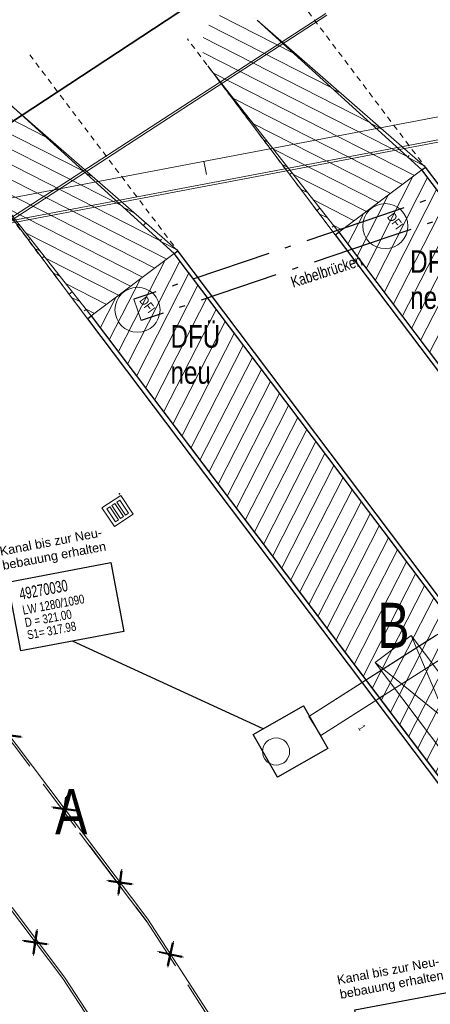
# Model space of a CAD drawing. Extents: x 3503752 to 3504470, y 5375172 to 5375556.
# Tile 30 of 77: x 3504207.41 to 3504216.5, y 5375436.79 to 5375458.63. Entities that reach past the tile are written whole.
import ezdxf

# ---------------------------------------------------------------- set-up
doc = ezdxf.new("R2010")
doc.units = 0
doc.header["$MEASUREMENT"] = 0
for name, pattern in [('140', [41.5, 15, -3.5, 15, -3.5, 1, -3.5]), ('2', [3.4, 1.2, -0.5, 1.2, -0.5]), ('202', [2.64, 1.75, -0.38, 0.13, -0.38]), ('240', [1.88, 1.25, -0.25, 0.13, -0.25]), ('3', [5.4, 2, -0.7, 2, -0.7]), ('39', [4.75, 4, -0.75]), ('88', [0.35001, 0.12501, -0.05, 0.125, -0.05])]:
    doc.linetypes.add(name, pattern=pattern)
for name, color, linetype in [('$_LISY_$_TMP', 7, 'Continuous'), ('2P_PROV_BUSHALTE', 7, 'Continuous'), ('2WP_SWT_DAT_PLAN', 7, 'Continuous'), ('4WB_KANALDECKEL', 7, 'Continuous'), ('4WB_KANALISATION', 7, 'Continuous'), ('68_BL_STREINLAUF', 7, 'Continuous'), ('_4WP_ALLGEMEIN', 7, 'Continuous'), ('_4WP_KANALISATIO', 7, 'Continuous'), ('_4WP_KANCAD', 7, 'Continuous'), ('_4WP_KANCAD-T', 7, 'Continuous'), ('_4WP_LICHT_STILL', 7, 'Continuous'), ('_OST_1__CLIPPING', 7, 'Continuous'), ('AUSSCHNITT_OST_1', 7, 'Continuous'), ('K_FLURSTUECKE', 7, 'Continuous'), ('PUNKTHOEHENATTDEF', 7, 'Continuous'), ('PUNKTNUMMERNATTDEF', 7, 'Continuous'), ('PUNKTSPEZIFIKATION', 7, 'Continuous'), ('SP_BAUSTELLENUMF', 7, 'Continuous')]:
    doc.layers.add(name, color=color, linetype=linetype)
doc.styles.add('114', font='TXT', dxfattribs={"width": 0.7, "height": 0.26})
doc.styles.add('115', font='TXT', dxfattribs={"width": 0.8, "height": 0.2})
doc.styles.add('119', font='TXT', dxfattribs={"width": 0.6, "height": 0.16})
doc.styles.add('127', font='ARIAL.TTF', dxfattribs={"height": 0.2})
doc.styles.add('155', font='TXT', dxfattribs={"width": 0.8, "height": 0.25})
doc.styles.add('380', font='TXT', dxfattribs={"width": 0.8, "height": 1})
doc.styles.add('458', font='ARIALN.TTF', dxfattribs={"height": 0.2})
doc.styles.add('473', font='TXT', dxfattribs={"width": 0.8, "height": 0.5})

# ---------------------------------------------------------------- blocks, each defined once
blk = doc.blocks.new('_X36')
at = {"color": 253, "linetype": 'Continuous', "lineweight": 13}
for p, q in [((-9.121, 14.738), (-10.157, 12.704)), ((-8.794, 14.718), (-9.956, 12.437)), ((-8.594, 14.451), (-9.756, 12.171)), ((-9.667, 14.327), (-10.358, 12.971)), ((-8.393, 14.184), (-9.555, 11.904)), ((-10.213, 13.916), (-10.559, 13.237)), ((-8.192, 13.918), (-9.354, 11.637)), ((-7.991, 13.651), (-9.153, 11.371)), ((-10.76, 13.504), (-10.76, 13.504)), ((-7.79, 13.384), (-8.952, 11.104)), ((-7.589, 13.118), (-8.751, 10.837)), ((-7.389, 12.851), (-8.551, 10.571)), ((-7.188, 12.584), (-8.35, 10.304)), ((-6.987, 12.318), (-8.149, 10.037)), ((-6.786, 12.051), (-7.948, 9.771)), ((-6.585, 11.784), (-7.747, 9.504)), ((-6.385, 11.518), (-7.546, 9.237)), ((-6.184, 11.251), (-6.678, 10.282)), ((-5.983, 10.984), (-6.305, 10.352)), ((-5.782, 10.718), (-5.933, 10.422)), ((-5.581, 10.451), (-5.64, 10.335)), ((-6.456, 10.057), (-6.791, 9.399)), ((-6.083, 10.127), (-6.418, 9.469)), ((-5.711, 10.197), (-6.046, 9.539)), ((-5.38, 10.184), (-5.674, 9.609)), ((-6.828, 9.987), (-7.346, 8.971)), ((-5.18, 9.918), (-5.802, 8.697)), ((-4.979, 9.651), (-5.429, 8.767)), ((-6.792, 9.397), (-7.145, 8.704)), ((-6.569, 9.173), (-6.944, 8.437)), ((-6.197, 9.244), (-6.547, 8.557)), ((-5.824, 9.314), (-6.174, 8.627)), ((-4.778, 9.384), (-5.94, 7.104)), ((-4.577, 9.118), (-5.739, 6.837)), ((-4.376, 8.851), (-5.538, 6.571)), ((-4.175, 8.584), (-5.337, 6.304)), ((-6.643, 8.367), (-6.743, 8.171)), ((-6.325, 8.331), (-6.542, 7.904)), ((-5.952, 8.402), (-6.342, 7.637)), ((-5.58, 8.472), (-6.141, 7.371)), ((-3.975, 8.318), (-5.137, 6.037)), ((-3.774, 8.051), (-4.936, 5.771)), ((-3.573, 7.784), (-4.735, 5.504)), ((-3.372, 7.518), (-4.534, 5.237)), ((-3.171, 7.251), (-4.333, 4.971)), ((-2.971, 6.984), (-4.132, 4.704)), ((-2.77, 6.718), (-3.932, 4.437)), ((-2.569, 6.451), (-3.731, 4.171)), ((-2.368, 6.184), (-3.53, 3.904)), ((-2.167, 5.918), (-3.329, 3.637)), ((-1.966, 5.651), (-3.128, 3.371)), ((-1.766, 5.384), (-2.928, 3.104)), ((-1.565, 5.118), (-2.727, 2.837)), ((-1.364, 4.851), (-2.526, 2.571)), ((-1.163, 4.584), (-2.325, 2.304)), ((-0.962, 4.318), (-2.124, 2.037)), ((-0.761, 4.051), (-1.919, 1.779)), ((-0.561, 3.784), (-1.691, 1.567)), ((-0.36, 3.518), (-1.462, 1.355)), ((-0.159, 3.251), (-1.233, 1.143)), ((0.042, 2.984), (-1.005, 0.931)), ((0.243, 2.718), (-0.776, 0.719)), ((0.443, 2.451), (-0.547, 0.507)), ((0.644, 2.184), (-0.318, 0.295)), ((0.845, 1.918), (-0.09, 0.083)), ((1.046, 1.651), (0.332, 0.25)), ((1.247, 1.384), (0.878, 0.662)), ((1.448, 1.118), (1.425, 1.073))]:
    blk.add_line(p, q, dxfattribs=at)
blk = doc.blocks.new('_X37')
at = {"color": 253, "linetype": 'Continuous', "lineweight": 13}
for p, q in [((-9.121, 14.738), (-10.157, 12.704)), ((-8.794, 14.718), (-9.956, 12.437)), ((-8.594, 14.451), (-9.756, 12.171)), ((-9.667, 14.327), (-10.358, 12.971)), ((-8.393, 14.184), (-9.555, 11.904)), ((-10.213, 13.916), (-10.559, 13.237)), ((-8.192, 13.918), (-9.354, 11.637)), ((-7.991, 13.651), (-9.153, 11.371)), ((-10.76, 13.504), (-10.76, 13.504)), ((-7.79, 13.384), (-8.952, 11.104)), ((-7.589, 13.118), (-8.751, 10.837)), ((-7.389, 12.851), (-8.551, 10.571)), ((-7.188, 12.584), (-8.35, 10.304)), ((-6.987, 12.318), (-8.149, 10.037)), ((-6.786, 12.051), (-7.948, 9.771)), ((-6.585, 11.784), (-7.747, 9.504)), ((-6.385, 11.518), (-7.546, 9.237)), ((-6.184, 11.251), (-7.346, 8.971)), ((-5.983, 10.984), (-7.145, 8.704)), ((-5.782, 10.718), (-6.944, 8.437)), ((-5.581, 10.451), (-6.743, 8.171)), ((-5.38, 10.184), (-6.542, 7.904)), ((-5.18, 9.918), (-6.342, 7.637)), ((-4.979, 9.651), (-6.141, 7.371)), ((-4.778, 9.384), (-5.94, 7.104)), ((-4.577, 9.118), (-5.739, 6.837)), ((-4.376, 8.851), (-5.538, 6.571)), ((-4.175, 8.584), (-5.337, 6.304)), ((-3.975, 8.318), (-5.137, 6.037)), ((-3.774, 8.051), (-4.936, 5.771)), ((-3.573, 7.784), (-4.735, 5.504)), ((-3.372, 7.518), (-4.534, 5.237)), ((-3.171, 7.251), (-4.333, 4.971)), ((-2.971, 6.984), (-4.132, 4.704)), ((-2.77, 6.718), (-3.932, 4.437)), ((-2.569, 6.451), (-3.731, 4.171)), ((-2.368, 6.184), (-3.53, 3.904)), ((-2.167, 5.918), (-3.329, 3.637)), ((-1.966, 5.651), (-3.128, 3.371)), ((-1.766, 5.384), (-2.928, 3.104)), ((-1.565, 5.118), (-2.727, 2.837)), ((-1.364, 4.851), (-2.526, 2.571)), ((-1.163, 4.584), (-2.325, 2.304)), ((-0.962, 4.318), (-2.124, 2.037)), ((-0.761, 4.051), (-1.919, 1.779)), ((-0.561, 3.784), (-1.691, 1.567)), ((-0.36, 3.518), (-1.462, 1.355)), ((-0.159, 3.251), (-1.233, 1.143)), ((0.042, 2.984), (-1.005, 0.931)), ((0.243, 2.718), (-0.776, 0.719)), ((0.443, 2.451), (-0.547, 0.507)), ((0.644, 2.184), (-0.318, 0.295)), ((0.845, 1.918), (-0.09, 0.083)), ((1.046, 1.651), (0.332, 0.25)), ((1.247, 1.384), (0.878, 0.662)), ((1.448, 1.118), (1.425, 1.073))]:
    blk.add_line(p, q, dxfattribs=at)
blk = doc.blocks.new('_X38')
at = {"color": 253, "linetype": 'Continuous', "lineweight": 13}
for p, q in [((-1.008, 3.975), (-2.644, 4.808)), ((-0.169, 3.21), (-2.879, 4.591)), ((-1.861, 4.746), (-1.861, 4.746)), ((0.671, 2.446), (-3.005, 4.319)), ((1.51, 1.682), (-3.013, 3.986)), ((1.675, 1.261), (-2.778, 3.53)), ((1.408, 1.06), (-2.336, 2.968)), ((1.141, 0.859), (-1.893, 2.406)), ((0.875, 0.659), (-1.451, 1.844)), ((0.608, 0.458), (-1.009, 1.282)), ((0.341, 0.257), (-0.566, 0.719)), ((0.075, 0.056), (-0.124, 0.157))]:
    blk.add_line(p, q, dxfattribs=at)
blk = doc.blocks.new('_X39')
at = {"color": 253, "linetype": 'Continuous', "lineweight": 13}
for p, q in [((-1.008, 3.975), (-2.644, 4.808)), ((-0.169, 3.21), (-2.879, 4.591)), ((-1.861, 4.746), (-1.861, 4.746)), ((0.671, 2.446), (-3.005, 4.319)), ((1.51, 1.682), (-3.013, 3.986)), ((1.675, 1.261), (-2.778, 3.53)), ((1.408, 1.06), (-2.336, 2.968)), ((1.141, 0.859), (-1.893, 2.406)), ((0.875, 0.659), (-1.451, 1.844)), ((0.608, 0.458), (-1.009, 1.282)), ((0.341, 0.257), (-0.566, 0.719)), ((0.075, 0.056), (-0.124, 0.157))]:
    blk.add_line(p, q, dxfattribs=at)
blk = doc.blocks.new('_X43')
at = {"color": 253, "linetype": 'Continuous', "lineweight": 13}
for p, q in [((0, 0), (0, 0)), ((0.442, -0.562), (0.411, -0.546)), ((0.884, -1.124), (0.823, -1.093)), ((1.327, -1.686), (1.234, -1.639)), ((1.769, -2.248), (1.646, -2.185)), ((2.212, -2.81), (2.057, -2.732)), ((2.654, -3.373), (2.469, -3.278))]:
    blk.add_line(p, q, dxfattribs=at)
blk = doc.blocks.new('_X44')
at = {"color": 253, "linetype": 'Continuous', "lineweight": 13}
for p, q in [((-3.649, 3.323), (-3.649, 3.323)), ((-2.728, 2.517), (-2.809, 2.558)), ((-1.806, 1.711), (-1.97, 1.794)), ((-0.885, 0.905), (-1.131, 1.03)), ((0.036, 0.098), (-0.291, 0.265))]:
    blk.add_line(p, q, dxfattribs=at)
blk = doc.blocks.new('_X45')
at = {"color": 253, "linetype": 'Continuous', "lineweight": 13}
for p, q in [((0, 0), (0, 0)), ((0.442, -0.562), (0.411, -0.546)), ((0.884, -1.124), (0.823, -1.093)), ((1.327, -1.686), (1.234, -1.639)), ((1.769, -2.248), (1.646, -2.185)), ((2.212, -2.81), (2.057, -2.732)), ((2.654, -3.373), (2.469, -3.278))]:
    blk.add_line(p, q, dxfattribs=at)
blk = doc.blocks.new('_X46')
at = {"color": 253, "linetype": 'Continuous', "lineweight": 13}
for p, q in [((-3.649, 3.323), (-3.649, 3.323)), ((-2.728, 2.517), (-2.809, 2.558)), ((-1.806, 1.711), (-1.97, 1.794)), ((-0.885, 0.905), (-1.131, 1.03)), ((0.036, 0.098), (-0.291, 0.265))]:
    blk.add_line(p, q, dxfattribs=at)
blk = doc.blocks.new('PUNKT')
blk.add_point((0, 0))
at = {"layer": 'PUNKTHOEHENATTDEF', "linetype": 'Continuous', "flags": 1}
blk.add_attdef('PUNKTHOEHE', (1, -0.5), '', height=0.8, dxfattribs=at)
at = {"layer": 'PUNKTNUMMERNATTDEF', "linetype": 'Continuous', "flags": 1}
blk.add_attdef('PUNKTNUMMER', (1, 0.5), '', height=0.8, dxfattribs=at)
at = {"layer": 'PUNKTSPEZIFIKATION', "linetype": 'Continuous', "flags": 1}
blk.add_attdef('PUNKTSPEZIFIKATION', (1, -1.5), '', height=0.8, dxfattribs=at)
blk = doc.blocks.new('809')
at = {"color": 7, "linetype": 'Continuous', "lineweight": 13}
for points in [[(0, 0), (0.5, 0), (0.5, -0.5), (0, -0.5), (0, 0)], [(0.075005, -0.075005), (0.425003, -0.075005), (0.425003, -0.154999), (0.075005, -0.154999), (0.075005, -0.075005)], [(0.075005, -0.290001), (0.075005, -0.209999), (0.425003, -0.209999), (0.425003, -0.290001), (0.075005, -0.290001)], [(0.075005, -0.425003), (0.425003, -0.425003), (0.425003, -0.345001), (0.075005, -0.345001), (0.075005, -0.425003)]]:
    blk.add_lwpolyline(points, dxfattribs=at)
blk = doc.blocks.new('1016')
at = {"color": 7, "linetype": 'Continuous', "lineweight": 13}
for p, q in [((0.703072, 0.277444), (1.257444, -0.276928)), ((1.257444, 0.277444), (0.703072, -0.276928))]:
    blk.add_line(p, q, dxfattribs=at)
at = {"color": 2, "linetype": 'Continuous', "lineweight": 25}
for p, q in [((1.212401, 0.25319), (0.727326, -0.231885)), ((0.727326, 0.232401), (1.212401, -0.252674)), ((0.748114, 0.25319), (1.23319, -0.231885)), ((1.23319, 0.232401), (0.748114, -0.252674))]:
    blk.add_line(p, q, dxfattribs=at)

msp = doc.modelspace()

# ---------------------------------------------------------------- linework, layer by layer
at = {"layer": '2P_PROV_BUSHALTE', "color": 7, "linetype": '88', "lineweight": 18}
for p, q in [((3504213.116, 5375459.705), (3504216.392, 5375455.355)), ((3504214.395, 5375453.851), (3504211.119, 5375458.201)), ((3504207.628, 5375457.849), (3504210.904, 5375453.499)), ((3504208.907, 5375451.995), (3504205.631, 5375456.346))]:
    msp.add_line(p, q, dxfattribs=at)
at = {"layer": '2P_PROV_BUSHALTE', "color": 7, "linetype": 'Continuous', "lineweight": 13}
for p, q in [((3504216.392, 5375455.355), (3504212.663, 5375458.618)), ((3504216.312, 5375455.295), (3504212.674, 5375458.608)), ((3504211.57, 5375457.602), (3504214.395, 5375453.851)), ((3504214.475, 5375453.911), (3504211.58, 5375457.589)), ((3504210.904, 5375453.499), (3504207.175, 5375456.762)), ((3504210.824, 5375453.439), (3504207.186, 5375456.752)), ((3504206.082, 5375455.746), (3504208.907, 5375451.995)), ((3504208.987, 5375452.056), (3504206.092, 5375455.734)), ((3504216.001, 5375455.578), (3504216.03, 5375455.611)), ((3504214.475, 5375453.911), (3504216.312, 5375455.295)), ((3504214.475, 5375453.911), (3504216.312, 5375455.295)), ((3504216.392, 5375455.355), (3504216.312, 5375455.295)), ((3504216.312, 5375455.295), (3504216.392, 5375455.355)), ((3504216.312, 5375455.295), (3504216.392, 5375455.355)), ((3504213.435, 5375455.232), (3504213.384, 5375455.193)), ((3504213.744, 5375454.839), (3504213.714, 5375454.816)), ((3504209.774, 5375454.396), (3504209.797, 5375454.422)), ((3504214.053, 5375454.446), (3504213.985, 5375454.395)), ((3504210.143, 5375454.059), (3504210.196, 5375454.119)), ((3504214.363, 5375454.053), (3504214.324, 5375454.024)), ((3504207.638, 5375453.769), (3504207.616, 5375453.753)), ((3504210.513, 5375453.722), (3504210.543, 5375453.756)), ((3504214.395, 5375453.851), (3504214.475, 5375453.911)), ((3504214.395, 5375453.851), (3504214.475, 5375453.911)), ((3504223.282, 5375442.216), (3504214.475, 5375453.911)), ((3504210.904, 5375453.499), (3504210.824, 5375453.439)), ((3504210.824, 5375453.439), (3504210.904, 5375453.499)), ((3504207.947, 5375453.376), (3504207.896, 5375453.338)), ((3504208.987, 5375452.056), (3504210.824, 5375453.439)), ((3504208.987, 5375452.056), (3504210.824, 5375453.439)), ((3504208.256, 5375452.983), (3504208.226, 5375452.961)), ((3504208.566, 5375452.591), (3504208.497, 5375452.539)), ((3504208.875, 5375452.198), (3504208.836, 5375452.169)), ((3504208.907, 5375451.995), (3504208.987, 5375452.056)), ((3504208.907, 5375451.995), (3504208.987, 5375452.056)), ((3504217.794, 5375440.361), (3504208.987, 5375452.056)), ((3504216.076, 5375444.968), (3504217.683, 5375441.171)), ((3504218.482, 5375441.773), (3504215.277, 5375444.366))]:
    msp.add_line(p, q, dxfattribs=at)
at = {"layer": '2P_PROV_BUSHALTE', "color": 7, "linetype": 'Continuous', "lineweight": 25}
for p, q in [((3504216.312, 5375455.295), (3504216.392, 5375455.355)), ((3504226.695, 5375441.507), (3504216.312, 5375455.295)), ((3504226.695, 5375441.507), (3504216.312, 5375455.295)), ((3504226.775, 5375441.567), (3504216.392, 5375455.355)), ((3504214.395, 5375453.851), (3504214.475, 5375453.911)), ((3504214.395, 5375453.851), (3504223.207, 5375442.149)), ((3504214.475, 5375453.911), (3504223.282, 5375442.216)), ((3504214.475, 5375453.911), (3504223.282, 5375442.216)), ((3504210.824, 5375453.439), (3504210.904, 5375453.499)), ((3504221.287, 5375439.712), (3504210.904, 5375453.499)), ((3504221.207, 5375439.652), (3504210.824, 5375453.439)), ((3504221.207, 5375439.652), (3504210.824, 5375453.439)), ((3504208.907, 5375451.995), (3504208.987, 5375452.056)), ((3504208.907, 5375451.995), (3504217.719, 5375440.293)), ((3504208.987, 5375452.056), (3504217.794, 5375440.361)), ((3504208.987, 5375452.056), (3504217.794, 5375440.361))]:
    msp.add_line(p, q, dxfattribs=at)
at = {"layer": '2P_PROV_BUSHALTE', "color": 7, "linetype": 'Continuous', "lineweight": 13}
msp.add_lwpolyline([(3504216.076, 5375444.968), (3504218.482, 5375441.773), (3504217.683, 5375441.171), (3504215.277, 5375444.366), (3504216.076, 5375444.968)], dxfattribs=at)
for centre in [(3504215.502, 5375454.048), (3504210.014, 5375452.192)]:
    msp.add_circle(centre, 0.5, dxfattribs=at)
at = {"layer": '4WB_KANALDECKEL', "color": 7, "linetype": 'Continuous', "lineweight": 13}
msp.add_circle((3504213.084, 5375442.394), 0.3, dxfattribs=at)
at = {"layer": '4WB_KANALISATION', "color": 7, "linetype": '39', "lineweight": 18}
for p, q in [((3504213.809, 5375443.172), (3504251.477, 5375467.256)), ((3504214.078, 5375442.751), (3504251.746, 5375466.834))]:
    msp.add_line(p, q, dxfattribs=at)
at = {"layer": '4WB_KANALISATION', "color": 7, "linetype": 'Continuous', "lineweight": 13}
msp.add_line((3504213.809, 5375443.172), (3504214.078, 5375442.751), dxfattribs=at)
at = {"layer": '4WB_KANALISATION', "color": 7, "linetype": '140', "lineweight": 18}
msp.add_lwpolyline([(3504214.078, 5375442.751), (3504251.746, 5375466.834), (3504251.477, 5375467.256), (3504213.809, 5375443.172)], dxfattribs=at)
at = {"layer": '4WB_KANALISATION', "color": 7, "linetype": 'Continuous', "lineweight": 25}
msp.add_lwpolyline([(3504212.578, 5375442.775), (3504213.691, 5375443.407), (3504214.23, 5375442.459), (3504213.117, 5375441.827), (3504212.578, 5375442.775)], dxfattribs=at)
at = {"layer": '4WB_KANALISATION', "color": 7, "linetype": 'Continuous', "lineweight": 18}
msp.add_lwpolyline([(3504212.578, 5375442.775), (3504213.691, 5375443.407), (3504214.23, 5375442.459), (3504213.117, 5375441.827), (3504212.578, 5375442.775)], dxfattribs=at)
at = {"layer": '_4WP_ALLGEMEIN', "color": 7, "linetype": 'Continuous', "lineweight": 13}
msp.add_line((3504210.095, 5375451.955), (3504209.934, 5375452.429), dxfattribs=at)
at = {"layer": '_4WP_ALLGEMEIN', "color": 7, "linetype": '202', "lineweight": 25}
for points in [[(3504229.543, 5375458.933), (3504220.912, 5375456.141), (3504215.422, 5375454.285), (3504209.934, 5375452.429)], [(3504230.122, 5375458.595), (3504221.069, 5375455.666), (3504215.582, 5375453.811), (3504210.095, 5375451.955)]]:
    msp.add_lwpolyline(points, dxfattribs=at)
at = {"layer": '_4WP_KANCAD', "color": 7, "linetype": '240', "lineweight": 18}
msp.add_lwpolyline([(3504214.078, 5375442.751), (3504251.746, 5375466.834), (3504251.477, 5375467.256), (3504213.809, 5375443.172)], dxfattribs=at)
at = {"layer": '_4WP_KANCAD', "color": 7, "linetype": 'Continuous', "lineweight": 25}
msp.add_lwpolyline([(3504212.578, 5375442.775), (3504213.691, 5375443.407), (3504214.23, 5375442.459), (3504213.117, 5375441.827), (3504212.578, 5375442.775)], dxfattribs=at)
at = {"layer": '_4WP_KANCAD-T', "color": 7, "linetype": 'Continuous', "lineweight": 25}
msp.add_line((3504212.795, 5375442.898), (3504208.571, 5375444.842), dxfattribs=at)
at = {"layer": '_4WP_KANCAD-T', "color": 7, "linetype": 'Continuous', "lineweight": 18}
for points in [[(3504207.142, 5375446.152), (3504209.421, 5375446.584), (3504209.711, 5375445.058), (3504207.431, 5375444.625), (3504207.142, 5375446.152)], [(3504214.829, 5375436.662), (3504216.951, 5375437.065), (3504217.293, 5375435.263), (3504215.17, 5375434.86), (3504214.829, 5375436.662)]]:
    msp.add_lwpolyline(points, dxfattribs=at)
at = {"layer": '_4WP_KANCAD-T', "color": 7, "linetype": 'Continuous', "lineweight": 25}
for points in [[(3504207.142, 5375446.152), (3504209.421, 5375446.584), (3504209.711, 5375445.058), (3504207.431, 5375444.625), (3504207.142, 5375446.152)], [(3504214.829, 5375436.662), (3504216.951, 5375437.065), (3504217.293, 5375435.263), (3504215.17, 5375434.86), (3504214.829, 5375436.662)]]:
    msp.add_lwpolyline(points, dxfattribs=at)
at = {"layer": '_4WP_LICHT_STILL', "color": 190, "linetype": 'Continuous', "lineweight": 18}
msp.add_lwpolyline([(3504214.183, 5375458.767), (3504206.864, 5375454.011)], dxfattribs=at)
at = {"layer": '_4WP_LICHT_STILL', "color": 255, "linetype": 'Continuous', "lineweight": 13}
for points in [[(3504206.891, 5375453.969), (3504214.21, 5375458.725)], [(3504215.094, 5375418.606), (3504213.069, 5375430.14), (3504208.357, 5375437.358), (3504202.322, 5375445.37), (3504199.973, 5375448.338), (3504192.806, 5375457.853), (3504192.356, 5375457.515)], [(3504216.758, 5375389.917), (3504213.955, 5375408.207), (3504218.627, 5375411.834), (3504215.261, 5375430.901), (3504210.245, 5375438.674), (3504196.717, 5375456.634)]]:
    msp.add_lwpolyline(points, dxfattribs=at)
at = {"layer": '_4WP_LICHT_STILL', "color": 190, "linetype": '3', "lineweight": 18}
msp.add_lwpolyline([(3504192.326, 5375457.555), (3504192.816, 5375457.923), (3504200.013, 5375448.369), (3504202.361, 5375445.401), (3504208.398, 5375437.387), (3504213.117, 5375430.159), (3504215.143, 5375418.615)], dxfattribs=at)
at = {"layer": '_4WP_LICHT_STILL', "color": 7, "linetype": '2', "lineweight": 18}
msp.add_lwpolyline([(3504196.677, 5375456.604), (3504210.204, 5375438.646), (3504215.213, 5375430.882), (3504218.572, 5375411.855), (3504213.901, 5375408.229), (3504216.709, 5375389.91)], dxfattribs=at)
at = {"layer": '_OST_1__CLIPPING', "color": 7, "linetype": 'Continuous', "lineweight": 13}
msp.add_line((3504203.779, 5375453.462), (3504316.166, 5375474.828), dxfattribs=at)
at = {"layer": 'AUSSCHNITT_OST_1', "color": 7, "linetype": 'Continuous', "lineweight": 13}
for p, q in [((3504201.171, 5375453.526), (3504333.796, 5375478.74)), ((3504203.721, 5375453.502), (3504333.398, 5375478.155)), ((3504211.486, 5375455.487), (3504211.543, 5375455.193))]:
    msp.add_line(p, q, dxfattribs=at)
at = {"layer": 'K_FLURSTUECKE', "color": 252, "linetype": 'Continuous', "lineweight": 35}
msp.add_line((3504203.873, 5375454.149), (3504284.557, 5375507.311), dxfattribs=at)
msp.add_line((3504203.873, 5375454.149), (3504284.557, 5375507.311), dxfattribs=at)
at = {"layer": 'SP_BAUSTELLENUMF', "color": 7, "linetype": 'Continuous', "lineweight": 13}
msp.add_line((3504208.732, 5375440.591, 320.887), (3504210.226, 5375438.607, 320.899), dxfattribs=at)

# ---------------------------------------------------------------- block references
at = {"layer": '$_LISY_$_TMP', "color": 7, "xscale": 0.75, "yscale": 0.75}
for p, rotation in [((3504207.613, 5375442.169), 126.9886322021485), ((3504208.842, 5375440.536), 126.9886322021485), ((3504210.072, 5375438.903), 126.9886322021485), ((3504208.195, 5375437.572), 126.9886322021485), ((3504211.145, 5375437.279), 122.8337127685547)]:
    msp.add_blockref('1016', p, dxfattribs=dict(at, rotation=rotation))
at = {"layer": '2P_PROV_BUSHALTE'}
for name, p in [('_X39', (3504214.475, 5375453.911)), ('_X46', (3504216.312, 5375455.295)), ('_X45', (3504211.57, 5375457.602)), ('_X38', (3504208.987, 5375452.056)), ('_X44', (3504210.824, 5375453.439)), ('_X43', (3504206.082, 5375455.746)), ('_X36', (3504225.234, 5375440.407)), ('_X37', (3504219.746, 5375438.551))]:
    msp.add_blockref(name, p, dxfattribs=at)
at = {"layer": '68_BL_STREINLAUF', "color": 7, "rotation": 303.3653858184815}
for name, p in [('809', (3504209.645, 5375448.074)), ('PUNKT', (3504209.616, 5375448.108))]:
    msp.add_blockref(name, p, dxfattribs=at)

# ---------------------------------------------------------------- texts
at = {"layer": '2P_PROV_BUSHALTE', "color": 7, "linetype": 'Continuous', "style": '458'}
for p in [(3504215.531, 5375454.248), (3504210.044, 5375452.392)]:
    msp.add_text('DFI', height=0.2, rotation=306.9827, dxfattribs=at).set_placement(p)
at = {"layer": '2WP_SWT_DAT_PLAN', "color": 7, "linetype": 'Continuous', "style": '473', "width": 0.8}
for s, p in [('DFÜ', (3504216.054, 5375453.012)), ('neu', (3504216.054, 5375452.212)), ('DFÜ', (3504210.746, 5375451.351)), ('neu', (3504210.746, 5375450.551))]:
    msp.add_text(s, height=0.5, dxfattribs=at).set_placement(p)
at = {"layer": '_4WP_ALLGEMEIN', "color": 1, "linetype": 'Continuous', "style": '155', "width": 0.8}
msp.add_text('Kabelbrücken', height=0.25, rotation=17.9269, dxfattribs=at).set_placement((3504213.461, 5375452.679))
at = {"layer": '_4WP_ALLGEMEIN', "color": 150, "linetype": 'Continuous', "style": '380', "width": 0.8}
for s, p in [('B', (3504215.325, 5375444.692)), ('A', (3504208.19, 5375440.56))]:
    msp.add_text(s, height=1, dxfattribs=at).set_placement(p)
at = {"layer": '_4WP_KANALISATIO', "color": 1, "linetype": 'Continuous', "style": '127'}
for s, p in [('Kanal bis zur Neu-', (3504206.983, 5375446.735)), ('bebauung erhalten', (3504207.042, 5375446.421)), ('Kanal bis zur Neu-', (3504214.456, 5375437.223)), ('bebauung erhalten', (3504214.516, 5375436.908))]:
    msp.add_text(s, height=0.2, rotation=10.737, dxfattribs=at).set_placement(p)
at = {"layer": '_4WP_KANCAD-T', "color": 7, "linetype": 'Continuous'}
for s, height, rotation, style, width, p in [('49270030', 0.26, 10.737, '114', 0.7, (3504207.424, 5375445.756)), ('LW 1280/1090', 0.2, 10.737, '115', 0.8, (3504207.486, 5375445.428)), ('D = 321.00', 0.2, 10.737, '115', 0.8, (3504207.538, 5375445.153)), ('S1= 317.98', 0.2, 10.737, '115', 0.8, (3504207.59, 5375444.878)), ('1', 0.16, 302.5928, '119', 0.6, (3504214.895, 5375442.921))]:
    msp.add_text(s, height=height, rotation=rotation, dxfattribs=dict(at, style=style, width=width)).set_placement(p)

doc.saveas('drawing.dxf')
